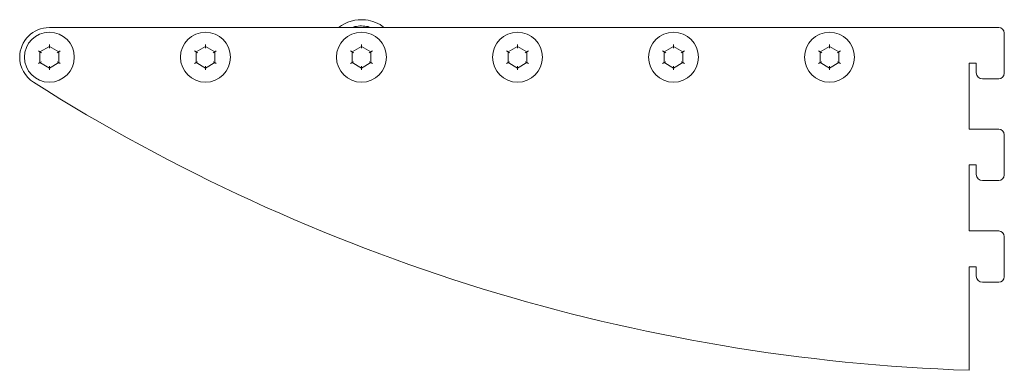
# Model space of a CAD drawing. Header units: millimetres. Extents: x -304 to 12, y -116 to -4.
import ezdxf

# ---------------------------------------------------------------- set-up
doc = ezdxf.new("R2010")
doc.units = ezdxf.units.MM

msp = doc.modelspace()

# ---------------------------------------------------------------- linework, layer by layer
at = {"color": 0, "linetype": 'Continuous', "lineweight": 0}
for p, q in [((9.86, -6.17), (-294.34, -6.17)), ((11.66, -20.82), (11.66, -7.97)), ((-294.34, -12.21), (-297.34, -13.94)), ((-294.34, -11.63), (-294.34, -12.21)), ((-291.34, -13.94), (-294.34, -12.21)), ((-294.34, -12.79), (-294.34, -12.21)), ((-244.34, -12.21), (-247.34, -13.94)), ((-244.34, -11.63), (-244.34, -12.21)), ((-241.34, -13.94), (-244.34, -12.21)), ((-244.34, -12.79), (-244.34, -12.21)), ((-194.34, -12.21), (-197.34, -13.94)), ((-194.34, -11.63), (-194.34, -12.21)), ((-191.34, -13.94), (-194.34, -12.21)), ((-194.34, -12.79), (-194.34, -12.21)), ((-144.34, -12.21), (-147.34, -13.94)), ((-144.34, -11.63), (-144.34, -12.21)), ((-141.34, -13.94), (-144.34, -12.21)), ((-144.34, -12.79), (-144.34, -12.21)), ((-94.34, -12.21), (-97.34, -13.94)), ((-94.34, -11.63), (-94.34, -12.21)), ((-91.34, -13.94), (-94.34, -12.21)), ((-94.34, -12.79), (-94.34, -12.21)), ((-44.34, -12.21), (-47.34, -13.94)), ((-44.34, -11.63), (-44.34, -12.21)), ((-41.34, -13.94), (-44.34, -12.21)), ((-44.34, -12.79), (-44.34, -12.21)), ((-297.84, -13.65), (-297.34, -13.94)), ((-297.34, -13.94), (-297.34, -17.41)), ((-296.84, -14.23), (-297.34, -13.94)), ((-291.84, -14.23), (-291.34, -13.94)), ((-290.84, -13.65), (-291.34, -13.94)), ((-291.34, -17.41), (-291.34, -13.94)), ((-247.84, -13.65), (-247.34, -13.94)), ((-247.34, -13.94), (-247.34, -17.41)), ((-246.84, -14.23), (-247.34, -13.94)), ((-241.84, -14.23), (-241.34, -13.94)), ((-240.84, -13.65), (-241.34, -13.94)), ((-241.34, -17.41), (-241.34, -13.94)), ((-197.84, -13.65), (-197.34, -13.94)), ((-197.34, -13.94), (-197.34, -17.41)), ((-196.84, -14.23), (-197.34, -13.94)), ((-191.84, -14.23), (-191.34, -13.94)), ((-190.84, -13.65), (-191.34, -13.94)), ((-191.34, -17.41), (-191.34, -13.94)), ((-147.84, -13.65), (-147.34, -13.94)), ((-147.34, -13.94), (-147.34, -17.41)), ((-146.84, -14.23), (-147.34, -13.94)), ((-141.84, -14.23), (-141.34, -13.94)), ((-140.84, -13.65), (-141.34, -13.94)), ((-141.34, -17.41), (-141.34, -13.94)), ((-97.84, -13.65), (-97.34, -13.94)), ((-97.34, -13.94), (-97.34, -17.41)), ((-96.84, -14.23), (-97.34, -13.94)), ((-91.84, -14.23), (-91.34, -13.94)), ((-90.84, -13.65), (-91.34, -13.94)), ((-91.34, -17.41), (-91.34, -13.94)), ((-47.84, -13.65), (-47.34, -13.94)), ((-47.34, -13.94), (-47.34, -17.41)), ((-46.84, -14.23), (-47.34, -13.94)), ((-41.84, -14.23), (-41.34, -13.94)), ((-40.84, -13.65), (-41.34, -13.94)), ((-41.34, -17.41), (-41.34, -13.94)), ((-297.34, -17.41), (-297.84, -17.69)), ((-297.34, -17.41), (-296.84, -17.12)), ((-297.34, -17.41), (-294.34, -19.14)), ((-294.34, -19.14), (-291.34, -17.41)), ((-294.34, -19.14), (-294.34, -18.56)), ((-291.34, -17.41), (-291.84, -17.12)), ((-291.34, -17.41), (-290.84, -17.69)), ((-247.34, -17.41), (-247.84, -17.69)), ((-247.34, -17.41), (-246.84, -17.12)), ((-247.34, -17.41), (-244.34, -19.14)), ((-244.34, -19.14), (-241.34, -17.41)), ((-244.34, -19.14), (-244.34, -18.56)), ((-241.34, -17.41), (-241.84, -17.12)), ((-241.34, -17.41), (-240.84, -17.69)), ((-197.34, -17.41), (-197.84, -17.69)), ((-197.34, -17.41), (-196.84, -17.12)), ((-197.34, -17.41), (-194.34, -19.14)), ((-194.34, -19.14), (-191.34, -17.41)), ((-194.34, -19.14), (-194.34, -18.56)), ((-191.34, -17.41), (-191.84, -17.12)), ((-191.34, -17.41), (-190.84, -17.69)), ((-147.34, -17.41), (-147.84, -17.69)), ((-147.34, -17.41), (-146.84, -17.12)), ((-147.34, -17.41), (-144.34, -19.14)), ((-144.34, -19.14), (-141.34, -17.41)), ((-144.34, -19.14), (-144.34, -18.56)), ((-141.34, -17.41), (-141.84, -17.12)), ((-141.34, -17.41), (-140.84, -17.69)), ((-97.34, -17.41), (-97.84, -17.69)), ((-97.34, -17.41), (-96.84, -17.12)), ((-97.34, -17.41), (-94.34, -19.14)), ((-94.34, -19.14), (-91.34, -17.41)), ((-94.34, -19.14), (-94.34, -18.56)), ((-91.34, -17.41), (-91.84, -17.12)), ((-91.34, -17.41), (-90.84, -17.69)), ((-47.34, -17.41), (-47.84, -17.69)), ((-47.34, -17.41), (-46.84, -17.12)), ((-47.34, -17.41), (-44.34, -19.14)), ((-44.34, -19.14), (-41.34, -17.41)), ((-44.34, -19.14), (-44.34, -18.56)), ((-41.34, -17.41), (-41.84, -17.12)), ((-41.34, -17.41), (-40.84, -17.69)), ((0.36, -38.72), (0.36, -17.62)), ((0.36, -17.62), (2.66, -17.62)), ((2.66, -17.62), (2.66, -20.62)), ((-294.34, -19.14), (-294.34, -19.72)), ((-244.34, -19.14), (-244.34, -19.72)), ((-194.34, -19.14), (-194.34, -19.72)), ((-144.34, -19.14), (-144.34, -19.72)), ((-94.34, -19.14), (-94.34, -19.72)), ((-44.34, -19.14), (-44.34, -19.72)), ((4.66, -22.62), (9.86, -22.62)), ((9.86, -38.72), (0.36, -38.72)), ((11.66, -53.37), (11.66, -40.52)), ((0.36, -71.27), (0.36, -50.17)), ((0.36, -50.17), (2.66, -50.17)), ((2.66, -50.17), (2.66, -53.17)), ((4.66, -55.17), (9.86, -55.17)), ((9.86, -71.27), (0.36, -71.27)), ((11.66, -85.92), (11.66, -73.07)), ((0.36, -115.87), (0.36, -82.72)), ((0.36, -82.72), (2.66, -82.72)), ((2.66, -82.72), (2.66, -85.72)), ((4.66, -87.72), (9.86, -87.72))]:
    msp.add_line(p, q, dxfattribs=at)
for centre, radius, start, end in [((-294.34, -15.67), 9.5, 90, 180), ((-194.34, -15.67), 12, 83.8159, 127.6585), ((-194.34, -15.67), 10, 83.8159, 108.1949), ((-194.34, -15.67), 10, 71.8051, 83.8159), ((-194.34, -15.67), 12, 52.3415, 83.8159), ((9.86, -7.97), 1.8, 0, 90), ((-294.34, -15.67), 9.5, 180, 237.7399), ((4.66, -20.62), 2, 180, 270), ((9.86, -20.82), 1.8, 270, 0), ((20.42, 483), 599.21, 237.73994, 268.08181), ((9.86, -40.52), 1.8, 0, 90), ((4.66, -53.17), 2, 180, 270), ((9.86, -53.37), 1.8, 270, 0), ((9.86, -73.07), 1.8, 0, 90), ((4.66, -85.72), 2, 180, 270), ((9.86, -85.92), 1.8, 270, 360)]:
    msp.add_arc(centre, radius, start, end, dxfattribs=at)
at = {"color": 0, "linetype": 'Continuous', "lineweight": 0, "extrusion": (0, 0, -1)}
for centre, start, end in [((294.34, -15.67), 270, 90), ((294.34, -15.67), 90, 270), ((244.34, -15.67), 270, 90), ((244.34, -15.67), 90, 270), ((194.34, -15.67), 270, 90), ((194.34, -15.67), 90, 270), ((144.34, -15.67), 270, 90), ((144.34, -15.67), 90, 270), ((94.34, -15.67), 270, 90), ((94.34, -15.67), 90, 270), ((44.34, -15.67), 270, 90), ((44.34, -15.67), 90, 270)]:
    msp.add_arc(centre, 8, start, end, dxfattribs=at)

doc.saveas('drawing.dxf')
